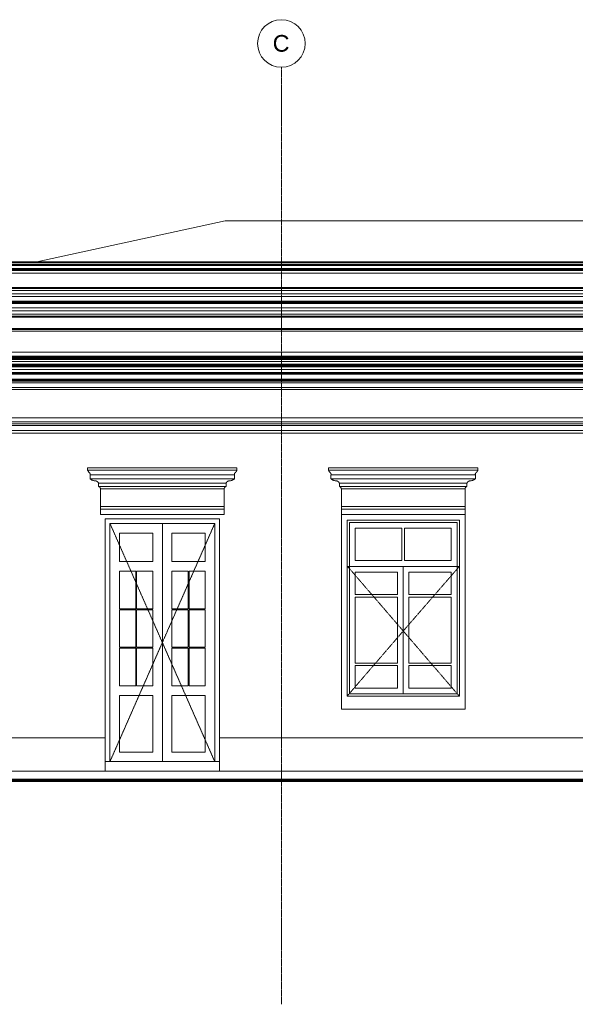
# Model space of a CAD drawing. Header units: millimetres. Extents: x -32192 to 36727, y -1740 to 8822.
# Tile 12 of 23: x 15835 to 21671, y -1520 to 8822. Entities that reach past the tile are written whole.
import ezdxf

# ---------------------------------------------------------------- set-up
doc = ezdxf.new("R2010")
doc.units = ezdxf.units.MM
doc.linetypes.add('_Tracejado pequeno', pattern=[2.25, 1.5, -0.75])
doc.linetypes.add('_Traço - ponto', pattern=[16, 12, -2, 0, -2])
for name, color, linetype, lineweight in [('A-DOOR', 31, 'Continuous', 18), ('A-DOOR-FRAM', 31, 'Continuous', 18), ('A-DOOR-HDLN', 31, '_Tracejado pequeno', 18), ('A-FLOR', 192, 'Continuous', 18), ('A-GENM', 13, 'Continuous', 18), ('A-GLAZ', 151, 'Continuous', 18), ('A-GLAZ-HDLN', 1, '_Tracejado pequeno', 18), ('A-ROOF', 132, 'Continuous', 18), ('A-WALL', 113, 'Continuous', 18), ('S-GRID', 1, 'Continuous', 9), ('S-GRID-IDEN', 1, 'Continuous', 9)]:
    doc.layers.add(name, color=color, linetype=linetype, lineweight=lineweight)
doc.styles.add('Arial_2', font='arial.ttf', dxfattribs={"height": 175})

# ---------------------------------------------------------------- blocks, each defined once
blk = doc.blocks.new('Door_CV - Door_CV-4334276-ELEVAÇÃO 2 - FACHADA DE IMPLANTAÇÃO')
at = {"layer": 'A-DOOR'}
for p, q in [((-13378, 3530), (-13378, 1030)), ((-13378, 1030), (-13378, 3530)), ((-13828, 3130), (-13828, 3430)), ((-13828, 3430), (-13478, 3430)), ((-13478, 3430), (-13478, 3130)), ((-13278, 3130), (-13278, 3430)), ((-13278, 3430), (-12928, 3430)), ((-12928, 3430), (-12928, 3130)), ((-13478, 3130), (-13828, 3130)), ((-12928, 3130), (-13278, 3130)), ((-13828, 3030), (-13658, 3030)), ((-13828, 2635), (-13828, 3030)), ((-13658, 3030), (-13658, 2635)), ((-13648, 2635), (-13648, 3030)), ((-13648, 3030), (-13478, 3030)), ((-13478, 3030), (-13478, 2635)), ((-13278, 3030), (-13108, 3030)), ((-13278, 2635), (-13278, 3030)), ((-13108, 3030), (-13108, 2635)), ((-13098, 2635), (-13098, 3030)), ((-13098, 3030), (-12928, 3030)), ((-12928, 3030), (-12928, 2635)), ((-13658, 2635), (-13828, 2635)), ((-13828, 2625), (-13658, 2625)), ((-13828, 2230), (-13828, 2625)), ((-13658, 2625), (-13658, 2230)), ((-13478, 2635), (-13648, 2635)), ((-13648, 2230), (-13648, 2625)), ((-13648, 2625), (-13478, 2625)), ((-13478, 2625), (-13478, 2230)), ((-13108, 2635), (-13278, 2635)), ((-13278, 2625), (-13108, 2625)), ((-13278, 2230), (-13278, 2625)), ((-13108, 2625), (-13108, 2230)), ((-12928, 2635), (-13098, 2635)), ((-13098, 2230), (-13098, 2625)), ((-13098, 2625), (-12928, 2625)), ((-12928, 2625), (-12928, 2230)), ((-13658, 2230), (-13828, 2230)), ((-13828, 2220), (-13658, 2220)), ((-13828, 1825), (-13828, 2220)), ((-13658, 2220), (-13658, 1825)), ((-13478, 2230), (-13648, 2230)), ((-13648, 1825), (-13648, 2220)), ((-13648, 2220), (-13478, 2220)), ((-13478, 2220), (-13478, 1825)), ((-13108, 2230), (-13278, 2230)), ((-13278, 2220), (-13108, 2220)), ((-13278, 1825), (-13278, 2220)), ((-13108, 2220), (-13108, 1825)), ((-12928, 2230), (-13098, 2230)), ((-13098, 1825), (-13098, 2220)), ((-13098, 2220), (-12928, 2220)), ((-12928, 2220), (-12928, 1825)), ((-13658, 1825), (-13828, 1825)), ((-13478, 1825), (-13648, 1825)), ((-13108, 1825), (-13278, 1825)), ((-12928, 1825), (-13098, 1825)), ((-13828, 1130), (-13828, 1725)), ((-13828, 1725), (-13478, 1725)), ((-13478, 1725), (-13478, 1130)), ((-13278, 1130), (-13278, 1725)), ((-13278, 1725), (-12928, 1725)), ((-12928, 1725), (-12928, 1130)), ((-13478, 1130), (-13828, 1130)), ((-12928, 1130), (-13278, 1130))]:
    blk.add_line(p, q, dxfattribs=at)
at = {"layer": 'A-DOOR-FRAM'}
for p, q in [((-12778, 3580), (-13978, 3580)), ((-13978, 3580), (-13978, 1280)), ((-13928, 3530), (-12828, 3530)), ((-13928, 1030), (-13928, 3530)), ((-12828, 3530), (-12828, 1030)), ((-12778, 1280), (-12778, 3580)), ((-13978, 1030), (-13928, 1030)), ((-12828, 1030), (-12778, 1030))]:
    blk.add_line(p, q, dxfattribs=at)
at = {"layer": 'A-DOOR-HDLN'}
for p, q in [((-13378, 2280), (-13928, 3530)), ((-12828, 3530), (-13378, 2280)), ((-13928, 1030), (-13378, 2280)), ((-13378, 2280), (-12828, 1030))]:
    blk.add_line(p, q, dxfattribs=at)
blk = doc.blocks.new('Window_CV - Window_CV - 2 divisões-4329175-ELEVAÇÃO 2 - FACHADA DE IMPLANTAÇÃO')
at = {"layer": 'A-GLAZ'}
for p, q in [((-15498, 3630), (-16798, 3630)), ((-16798, 3630), (-16798, 1584)), ((-15498, 1584), (-15498, 3630)), ((-16738, 1720), (-16738, 3570)), ((-16738, 3570), (-15558, 3570)), ((-16713, 3545), (-16713, 1745)), ((-16713, 3545), (-15583, 3545)), ((-15583, 1745), (-15583, 3545)), ((-15558, 3570), (-15558, 1720)), ((-16653, 3485), (-16653, 3144)), ((-16161, 3485), (-16653, 3485)), ((-16161, 3144), (-16161, 3485)), ((-16136, 3485), (-16136, 3144)), ((-15643, 3485), (-16136, 3485)), ((-15643, 3144), (-15643, 3485)), ((-16161, 3144), (-16653, 3144)), ((-15643, 3144), (-16136, 3144)), ((-16713, 3084), (-15583, 3084)), ((-16148, 3084), (-16713, 3084)), ((-16653, 2787), (-16653, 3024)), ((-16653, 3024), (-16208, 3024)), ((-16208, 3024), (-16208, 2787)), ((-16148, 3084), (-16148, 1745)), ((-16148, 1745), (-16148, 3084)), ((-15583, 3084), (-16148, 3084)), ((-16088, 2787), (-16088, 3024)), ((-16088, 3024), (-15643, 3024)), ((-15643, 3024), (-15643, 2787)), ((-16208, 2787), (-16653, 2787)), ((-16653, 2762), (-16208, 2762)), ((-16653, 2068), (-16653, 2762)), ((-16208, 2762), (-16208, 2068)), ((-15643, 2787), (-16088, 2787)), ((-16088, 2068), (-16088, 2762)), ((-16088, 2762), (-15643, 2762)), ((-15643, 2762), (-15643, 2068)), ((-16208, 2068), (-16653, 2068)), ((-16653, 2043), (-16653, 1805)), ((-16653, 2043), (-16208, 2043)), ((-16208, 1805), (-16208, 2043)), ((-15643, 2068), (-16088, 2068)), ((-16088, 2043), (-15643, 2043)), ((-16088, 2043), (-16088, 1805)), ((-15643, 1805), (-15643, 2043)), ((-16653, 1805), (-16208, 1805)), ((-16088, 1805), (-15643, 1805)), ((-15558, 1720), (-16738, 1720)), ((-16713, 1745), (-15583, 1745)), ((-16798, 1584), (-15498, 1584))]:
    blk.add_line(p, q, dxfattribs=at)
at = {"layer": 'A-GLAZ-HDLN'}
for p, q in [((-15558, 3084), (-16733, 3084)), ((-16148, 2405), (-16733, 3084)), ((-15558, 3084), (-16148, 2405)), ((-16738, 1720), (-16148, 2405)), ((-16148, 2405), (-15558, 1720))]:
    blk.add_line(p, q, dxfattribs=at)
blk = doc.blocks.new('Generic Models 18 - Generic Models 18-3077073-ELEVAÇÃO 2 - FACHADA DE IMPLANTAÇÃO')
at = {"layer": 'A-GENM'}
for p, q in [((-17745, 6009), (-3840, 6009)), ((-3850, 5999), (-17735, 5999)), ((-3870, 5979), (-17715, 5979)), ((-3906, 5943), (-17679, 5943)), ((-17649, 5914), (-3936, 5914)), ((-3936, 5795), (-17649, 5795)), ((-17602, 5866), (-3983, 5866)), ((-3983, 5842), (-17602, 5842)), ((-17594, 5858), (-3991, 5858)), ((-3991, 5850), (-17594, 5850)), ((-17745, 5699), (-3840, 5699)), ((-3850, 5709), (-17735, 5709)), ((-3870, 5729), (-17715, 5729)), ((-17679, 5765), (-3906, 5765))]:
    blk.add_line(p, q, dxfattribs=at)
blk = doc.blocks.new('Generic Models 19 - Generic Models 19-3087287-ELEVAÇÃO 2 - FACHADA DE IMPLANTAÇÃO')
at = {"layer": 'A-GENM'}
for p, q in [((-17760, 6210), (-3760, 6210)), ((-17750, 6239), (-3770, 6239)), ((-17745, 6249), (-8735, 6249)), ((-17735, 6279), (-3785, 6279)), ((-17735, 6269), (-3785, 6269)), ((-17775, 6161), (-3745, 6161)), ((-17770, 6187), (-3750, 6187)), ((-17765, 6197), (-3755, 6197)), ((-3745, 5579), (-17775, 5579)), ((-17775, 5569), (-3745, 5569)), ((-3760, 5549), (-17760, 5549)), ((-17760, 5329), (-3760, 5329))]:
    blk.add_line(p, q, dxfattribs=at)
blk = doc.blocks.new('ornamento esquadrias - ornamento esquadrias-4133635-ELEVAÇÃO 2 - FACHADA DE IMPLANTAÇÃO')
at = {"layer": 'A-GENM'}
for p, q in [((-4529, 4115), (-6098, 4115)), ((-6098, 4115), (-6098, 4090)), ((-4529, 4090), (-6098, 4090)), ((-6098, 4090), (-4529, 4090)), ((-6073, 4040), (-4554, 4040)), ((-4554, 4040), (-6073, 4040)), ((-6073, 4040), (-6073, 4000)), ((-4554, 4000), (-4554, 4040)), ((-4529, 4090), (-4529, 4115)), ((-4554, 4000), (-6073, 4000)), ((-6073, 4000), (-4554, 4000)), ((-5983, 3953), (-4644, 3953)), ((-4644, 3953), (-5983, 3953)), ((-5983, 3953), (-5983, 3918)), ((-4644, 3918), (-4644, 3953)), ((-4644, 3918), (-5983, 3918)), ((-5983, 3918), (-4644, 3918)), ((-4663, 3895), (-5963, 3895)), ((-5963, 3895), (-5963, 3709)), ((-5963, 3895), (-4663, 3895)), ((-4663, 3709), (-4663, 3895)), ((-4663, 3709), (-5963, 3709)), ((-5963, 3709), (-4663, 3709)), ((-5963, 3679), (-5963, 3709)), ((-5963, 3679), (-4663, 3679)), ((-5963, 3626), (-5963, 3679)), ((-5963, 3679), (-4663, 3679)), ((-4663, 3709), (-4663, 3679)), ((-4663, 3679), (-4663, 3626))]:
    blk.add_line(p, q, dxfattribs=at)
for points, knots in [([(-6080, 4063), (-6081, 4065), (-6083, 4067), (-6086, 4071), (-6088, 4073), (-6089, 4074), (-6090, 4076), (-6091, 4078), (-6092, 4079), (-6093, 4081), (-6094, 4083), (-6095, 4084), (-6096, 4086), (-6097, 4088), (-6098, 4089), (-6098, 4090), (-6098, 4090), (-6098, 4090)], [0, 0, 0, 0, 0.142857, 0.214286, 0.285714, 0.321429, 0.357143, 0.428571, 0.464286, 0.5, 0.571429, 0.625, 0.678571, 0.785714, 0.839286, 0.892857, 1, 1, 1, 1]), ([(-6073, 4040), (-6073, 4040), (-6073, 4040), (-6072, 4042), (-6071, 4044), (-6071, 4048), (-6071, 4051), (-6072, 4054), (-6072, 4055), (-6073, 4056), (-6074, 4058), (-6075, 4059), (-6076, 4061), (-6078, 4062), (-6080, 4063)], [0, 0, 0, 0, 0.125, 0.25, 0.375, 0.5, 0.625, 0.6875, 0.71875, 0.75, 0.8125, 0.84375, 0.875, 1, 1, 1, 1]), ([(-4547, 4063), (-4548, 4063), (-4550, 4062), (-4551, 4060), (-4553, 4059), (-4554, 4057), (-4554, 4056), (-4555, 4054), (-4556, 4051), (-4556, 4046), (-4555, 4042), (-4554, 4040), (-4554, 4040), (-4554, 4040)], [0, 0, 0, 0, 0.0625, 0.125, 0.1875, 0.21875, 0.25, 0.3125, 0.375, 0.5, 0.75, 0.875, 1, 1, 1, 1]), ([(-4529, 4090), (-4529, 4090), (-4529, 4089), (-4530, 4088), (-4530, 4087), (-4531, 4085), (-4532, 4083), (-4534, 4081), (-4534, 4079), (-4536, 4077), (-4537, 4075), (-4539, 4073), (-4540, 4072), (-4541, 4071), (-4542, 4069), (-4545, 4066), (-4546, 4065), (-4547, 4063)], [0, 0, 0, 0, 0.142857, 0.214286, 0.285714, 0.357143, 0.428571, 0.5, 0.535714, 0.571429, 0.678571, 0.705357, 0.732143, 0.785714, 0.839286, 0.892857, 1, 1, 1, 1]), ([(-6073, 4000), (-6072, 3999), (-6068, 3996), (-6063, 3993), (-6059, 3991), (-6055, 3988), (-6051, 3986), (-6046, 3984), (-6041, 3983), (-6033, 3980), (-6026, 3978), (-6021, 3978)], [-1, -1, -1, -1, -0.875, -0.75, -0.6875, -0.625, -0.5, -0.4375, -0.375, -0.25, 0, 0, 0, 0]), ([(-6021, 3978), (-6018, 3978), (-6014, 3978), (-6009, 3977), (-6006, 3976), (-6003, 3975), (-6001, 3974), (-6000, 3973), (-5998, 3972), (-5996, 3971), (-5995, 3969), (-5993, 3968), (-5992, 3967), (-5990, 3965), (-5989, 3963), (-5986, 3959), (-5984, 3956), (-5983, 3953)], [-1, -1, -1, -1, -0.833333, -0.75, -0.666667, -0.625, -0.583333, -0.541667, -0.5, -0.458333, -0.416667, -0.375, -0.333333, -0.291667, -0.25, -0.166667, 0, 0, 0, 0]), ([(-4644, 3953), (-4643, 3956), (-4641, 3959), (-4638, 3964), (-4636, 3966), (-4634, 3968), (-4632, 3969), (-4631, 3971), (-4629, 3972), (-4627, 3973), (-4626, 3974), (-4624, 3975), (-4622, 3975), (-4620, 3976), (-4617, 3977), (-4613, 3978), (-4609, 3978), (-4606, 3978)], [-1, -1, -1, -1, -0.833333, -0.75, -0.666667, -0.625, -0.583333, -0.541667, -0.5, -0.458333, -0.416667, -0.375, -0.333333, -0.291667, -0.25, -0.166667, 0, 0, 0, 0]), ([(-4606, 3978), (-4601, 3978), (-4594, 3980), (-4585, 3983), (-4581, 3984), (-4577, 3986), (-4574, 3987), (-4571, 3989), (-4568, 3991), (-4564, 3993), (-4559, 3996), (-4555, 3999), (-4554, 4000)], [-1, -1, -1, -1, -0.75, -0.625, -0.5625, -0.5, -0.4375, -0.375, -0.3125, -0.25, -0.125, 0, 0, 0, 0]), ([(-5983, 3918), (-5982, 3918), (-5981, 3918), (-5979, 3917), (-5978, 3916), (-5977, 3916), (-5976, 3915), (-5974, 3914), (-5974, 3914), (-5973, 3913), (-5972, 3913), (-5971, 3912), (-5970, 3911), (-5970, 3910), (-5969, 3909), (-5968, 3908), (-5967, 3907), (-5967, 3906), (-5966, 3904), (-5965, 3903), (-5964, 3900), (-5964, 3897), (-5963, 3895)], [-1, -1, -1, -1, -0.916667, -0.875, -0.833333, -0.791667, -0.75, -0.708333, -0.666667, -0.645833, -0.625, -0.583333, -0.541667, -0.5, -0.458333, -0.416667, -0.375, -0.333333, -0.291667, -0.25, -0.166667, 0, 0, 0, 0]), ([(-4663, 3895), (-4663, 3897), (-4663, 3900), (-4662, 3903), (-4661, 3905), (-4660, 3907), (-4659, 3908), (-4658, 3909), (-4657, 3910), (-4657, 3911), (-4656, 3912), (-4655, 3913), (-4654, 3914), (-4652, 3914), (-4651, 3915), (-4650, 3916), (-4649, 3916), (-4648, 3917), (-4646, 3918), (-4645, 3918), (-4644, 3918)], [-1, -1, -1, -1, -0.833333, -0.75, -0.666667, -0.625, -0.583333, -0.541667, -0.5, -0.458333, -0.416667, -0.375, -0.333333, -0.291667, -0.25, -0.208333, -0.166667, -0.125, -0.083333, 0, 0, 0, 0])]:
    blk.add_open_spline(points, degree=3, knots=knots, dxfattribs=at)
blk = doc.blocks.new('ornamento esquadrias - ornamento esquadrias-V3-ELEVAÇÃO 2 - FACHADA DE IMPLANTAÇÃO')
at = {"layer": 'A-GENM'}
for p, q in [((-12594, 4115), (-14163, 4115)), ((-14163, 4115), (-14163, 4090)), ((-12594, 4090), (-14163, 4090)), ((-14163, 4090), (-12594, 4090)), ((-14138, 4040), (-12619, 4040)), ((-12619, 4040), (-14138, 4040)), ((-14138, 4040), (-14138, 4000)), ((-12619, 4000), (-12619, 4040)), ((-12594, 4090), (-12594, 4115)), ((-12619, 4000), (-14138, 4000)), ((-14138, 4000), (-12619, 4000)), ((-14048, 3953), (-12709, 3953)), ((-12709, 3953), (-14048, 3953)), ((-14048, 3953), (-14048, 3918)), ((-12709, 3918), (-12709, 3953)), ((-12709, 3918), (-14048, 3918)), ((-14048, 3918), (-12709, 3918)), ((-12728, 3895), (-14028, 3895)), ((-14028, 3895), (-14028, 3709)), ((-14028, 3895), (-12728, 3895)), ((-12728, 3709), (-12728, 3895)), ((-12728, 3709), (-14028, 3709)), ((-14028, 3709), (-12728, 3709)), ((-14028, 3679), (-14028, 3709)), ((-14028, 3679), (-12728, 3679)), ((-14028, 3626), (-14028, 3679)), ((-14028, 3679), (-12728, 3679)), ((-12728, 3626), (-14028, 3626)), ((-12728, 3709), (-12728, 3679)), ((-12728, 3679), (-12728, 3626))]:
    blk.add_line(p, q, dxfattribs=at)
for points, knots in [([(-14145, 4063), (-14146, 4065), (-14148, 4067), (-14151, 4071), (-14153, 4073), (-14154, 4074), (-14155, 4076), (-14156, 4078), (-14157, 4079), (-14158, 4081), (-14159, 4083), (-14160, 4084), (-14161, 4086), (-14162, 4088), (-14163, 4089), (-14163, 4090), (-14163, 4090), (-14163, 4090)], [0, 0, 0, 0, 0.142857, 0.214286, 0.285714, 0.321429, 0.357143, 0.428571, 0.464286, 0.5, 0.571429, 0.625, 0.678571, 0.785714, 0.839286, 0.892857, 1, 1, 1, 1]), ([(-14138, 4040), (-14138, 4040), (-14138, 4040), (-14137, 4042), (-14136, 4044), (-14136, 4048), (-14136, 4051), (-14137, 4054), (-14137, 4055), (-14138, 4056), (-14139, 4058), (-14140, 4059), (-14141, 4061), (-14143, 4062), (-14145, 4063)], [0, 0, 0, 0, 0.125, 0.25, 0.375, 0.5, 0.625, 0.6875, 0.71875, 0.75, 0.8125, 0.84375, 0.875, 1, 1, 1, 1]), ([(-12612, 4063), (-12613, 4063), (-12615, 4062), (-12616, 4060), (-12618, 4059), (-12619, 4057), (-12619, 4056), (-12620, 4054), (-12621, 4051), (-12621, 4046), (-12620, 4042), (-12619, 4040), (-12619, 4040), (-12619, 4040)], [0, 0, 0, 0, 0.0625, 0.125, 0.1875, 0.21875, 0.25, 0.3125, 0.375, 0.5, 0.75, 0.875, 1, 1, 1, 1]), ([(-12594, 4090), (-12594, 4090), (-12594, 4089), (-12595, 4088), (-12595, 4087), (-12596, 4085), (-12597, 4083), (-12599, 4081), (-12600, 4079), (-12601, 4077), (-12602, 4075), (-12604, 4073), (-12605, 4072), (-12606, 4071), (-12607, 4069), (-12610, 4066), (-12611, 4065), (-12612, 4063)], [0, 0, 0, 0, 0.142857, 0.214286, 0.285714, 0.357143, 0.428571, 0.5, 0.535714, 0.571429, 0.678571, 0.705357, 0.732143, 0.785714, 0.839286, 0.892857, 1, 1, 1, 1]), ([(-14138, 4000), (-14137, 3999), (-14133, 3996), (-14128, 3993), (-14124, 3991), (-14120, 3988), (-14116, 3986), (-14111, 3984), (-14106, 3983), (-14098, 3980), (-14091, 3978), (-14086, 3978)], [-1, -1, -1, -1, -0.875, -0.75, -0.6875, -0.625, -0.5, -0.4375, -0.375, -0.25, 0, 0, 0, 0]), ([(-14086, 3978), (-14083, 3978), (-14079, 3978), (-14074, 3977), (-14071, 3976), (-14068, 3975), (-14066, 3974), (-14065, 3973), (-14063, 3972), (-14061, 3971), (-14060, 3969), (-14058, 3968), (-14057, 3967), (-14055, 3965), (-14054, 3963), (-14051, 3959), (-14049, 3956), (-14048, 3953)], [-1, -1, -1, -1, -0.833333, -0.75, -0.666667, -0.625, -0.583333, -0.541667, -0.5, -0.458333, -0.416667, -0.375, -0.333333, -0.291667, -0.25, -0.166667, 0, 0, 0, 0]), ([(-12709, 3953), (-12708, 3956), (-12706, 3959), (-12703, 3964), (-12701, 3966), (-12699, 3968), (-12697, 3969), (-12696, 3971), (-12694, 3972), (-12692, 3973), (-12691, 3974), (-12689, 3975), (-12687, 3975), (-12685, 3976), (-12682, 3977), (-12678, 3978), (-12674, 3978), (-12671, 3978)], [-1, -1, -1, -1, -0.833333, -0.75, -0.666667, -0.625, -0.583333, -0.541667, -0.5, -0.458333, -0.416667, -0.375, -0.333333, -0.291667, -0.25, -0.166667, 0, 0, 0, 0]), ([(-12671, 3978), (-12666, 3978), (-12659, 3980), (-12651, 3983), (-12646, 3984), (-12642, 3986), (-12639, 3987), (-12636, 3989), (-12633, 3991), (-12629, 3993), (-12624, 3996), (-12620, 3999), (-12619, 4000)], [-1, -1, -1, -1, -0.75, -0.625, -0.5625, -0.5, -0.4375, -0.375, -0.3125, -0.25, -0.125, 0, 0, 0, 0]), ([(-14048, 3918), (-14047, 3918), (-14046, 3918), (-14044, 3917), (-14043, 3916), (-14042, 3916), (-14041, 3915), (-14040, 3914), (-14039, 3914), (-14038, 3913), (-14037, 3913), (-14036, 3912), (-14035, 3911), (-14035, 3910), (-14034, 3909), (-14033, 3908), (-14032, 3907), (-14032, 3906), (-14031, 3904), (-14030, 3903), (-14029, 3900), (-14029, 3897), (-14028, 3895)], [-1, -1, -1, -1, -0.916667, -0.875, -0.833333, -0.791667, -0.75, -0.708333, -0.666667, -0.645833, -0.625, -0.583333, -0.541667, -0.5, -0.458333, -0.416667, -0.375, -0.333333, -0.291667, -0.25, -0.166667, 0, 0, 0, 0]), ([(-12728, 3895), (-12728, 3897), (-12728, 3900), (-12727, 3903), (-12726, 3905), (-12725, 3907), (-12724, 3908), (-12723, 3909), (-12722, 3910), (-12722, 3911), (-12721, 3912), (-12720, 3913), (-12719, 3914), (-12717, 3914), (-12716, 3915), (-12715, 3916), (-12714, 3916), (-12713, 3917), (-12711, 3918), (-12710, 3918), (-12709, 3918)], [-1, -1, -1, -1, -0.833333, -0.75, -0.666667, -0.625, -0.583333, -0.541667, -0.5, -0.458333, -0.416667, -0.375, -0.333333, -0.291667, -0.25, -0.208333, -0.166667, -0.125, -0.083333, 0, 0, 0, 0])]:
    blk.add_open_spline(points, degree=3, knots=knots, dxfattribs=at)
blk = doc.blocks.new('ORNAMENTO SUPERIOR - ORNAMENTO SUPERIOR-4323885-ELEVAÇÃO 2 - FACHADA DE IMPLANTAÇÃO')
at = {"layer": 'A-GENM'}
for p, q in [((-18632, 5329), (-2875, 5329)), ((-2875, 5287), (-18632, 5287)), ((-2885, 5282), (-18622, 5282)), ((-2890, 5277), (-18617, 5277)), ((-2895, 5267), (-18612, 5267)), ((-2910, 5262), (-18597, 5262)), ((-2915, 5257), (-18592, 5257)), ((-2920, 5252), (-18587, 5252)), ((-2925, 5232), (-18582, 5232)), ((-2935, 5202), (-18572, 5202)), ((-18566, 5177), (-2941, 5177)), ((-2945, 5192), (-18562, 5192)), ((-18552, 5187), (-2955, 5187)), ((-18546, 5147), (-2961, 5147)), ((-2961, 5117), (-18546, 5117)), ((-2971, 5107), (-18536, 5107)), ((-2981, 5097), (-18526, 5097)), ((-2991, 5047), (-18516, 5047)), ((-18456, 5042), (-3051, 5042)), ((-18452, 5032), (-3055, 5032)), ((-3101, 5024), (-18406, 5024)), ((-3109, 5009), (-18398, 5009)), ((-3139, 4959), (-18368, 4959)), ((-3722, 4939), (-17785, 4939))]:
    blk.add_line(p, q, dxfattribs=at)
blk = doc.blocks.new('Embasamento - Embasamento-4325691-ELEVAÇÃO 2 - FACHADA DE IMPLANTAÇÃO')
at = {"layer": 'A-GENM'}
for p, q in [((-17737, 1280), (-13978, 1280)), ((-13978, 1280), (-13978, 930)), ((-12778, 930), (-12778, 1280)), ((-12778, 1280), (-3773, 1280))]:
    blk.add_line(p, q, dxfattribs=at)
blk = doc.blocks.new('ORNAMENTO 2 - ORNAMENTO 2-4325827-ELEVAÇÃO 2 - FACHADA DE IMPLANTAÇÃO')
at = {"layer": 'A-GENM'}
for p, q in [((-18348, 4639), (-3058, 4639)), ((-3058, 4598), (-18348, 4598)), ((-3088, 4578), (-18348, 4578)), ((-3722, 4561), (-17785, 4561)), ((-3722, 4508), (-17785, 4508)), ((-3722, 4478), (-17785, 4478))]:
    blk.add_line(p, q, dxfattribs=at)
blk = doc.blocks.new('Grid - Head Grid-11506-ELEVAÇÃO 2 - FACHADA DE IMPLANTAÇÃO')
at = {"layer": 'S-GRID-IDEN'}
blk.add_circle((-673, 8572), 250, dxfattribs=at)

msp = doc.modelspace()

# ---------------------------------------------------------------- linework, layer by layer
at = {"layer": 'A-FLOR', "lineweight": 70}
msp.add_line((33720, 830), (9352, 830), dxfattribs=at)
at = {"layer": 'A-FLOR'}
msp.add_line((10626, 930), (33094, 930), dxfattribs=at)
at = {"layer": 'A-ROOF'}
for p, q in [((16016, 6279), (17992, 6708)), ((17992, 6708), (22474, 6708))]:
    msp.add_line(p, q, dxfattribs=at)
at = {"layer": 'A-WALL'}
msp.add_line((17883, 1030), (16783, 1030), dxfattribs=at)
at = {"layer": 'S-GRID', "linetype": '_Traço - ponto'}
msp.add_line((18583, -1520), (18583, 8322), dxfattribs=at)

# ---------------------------------------------------------------- block references
at = {"layer": 'A-DOOR'}
msp.add_blockref('Door_CV - Door_CV-4334276-ELEVAÇÃO 2 - FACHADA DE IMPLANTAÇÃO', (30711, 0), dxfattribs=at)
at = {"layer": 'A-GENM'}
for name, p in [('Generic Models 19 - Generic Models 19-3087287-ELEVAÇÃO 2 - FACHADA DE IMPLANTAÇÃO', (30711, 0)), ('Generic Models 18 - Generic Models 18-3077073-ELEVAÇÃO 2 - FACHADA DE IMPLANTAÇÃO', (30711, 0)), ('ORNAMENTO SUPERIOR - ORNAMENTO SUPERIOR-4323885-ELEVAÇÃO 2 - FACHADA DE IMPLANTAÇÃO', (30711, 0)), ('ORNAMENTO 2 - ORNAMENTO 2-4325827-ELEVAÇÃO 2 - FACHADA DE IMPLANTAÇÃO', (30711, 0)), ('ornamento esquadrias - ornamento esquadrias-V3-ELEVAÇÃO 2 - FACHADA DE IMPLANTAÇÃO', (30711, 0)), ('ornamento esquadrias - ornamento esquadrias-4133635-ELEVAÇÃO 2 - FACHADA DE IMPLANTAÇÃO', (25176, 0)), ('Embasamento - Embasamento-4325691-ELEVAÇÃO 2 - FACHADA DE IMPLANTAÇÃO', (30711, 0))]:
    msp.add_blockref(name, p, dxfattribs=at)
at = {"layer": 'A-GLAZ'}
msp.add_blockref('Window_CV - Window_CV - 2 divisões-4329175-ELEVAÇÃO 2 - FACHADA DE IMPLANTAÇÃO', (36011, -4), dxfattribs=at)
at = {"layer": 'S-GRID-IDEN'}
msp.add_blockref('Grid - Head Grid-11506-ELEVAÇÃO 2 - FACHADA DE IMPLANTAÇÃO', (19256, 0), dxfattribs=at)

# ---------------------------------------------------------------- texts
at = {"layer": 'S-GRID-IDEN', "insert": (18492, 8661), "char_height": 175, "width": 216.46, "attachment_point": 1, "style": 'Arial_2'}
msp.add_mtext('C', dxfattribs=at)

doc.saveas('drawing.dxf')
